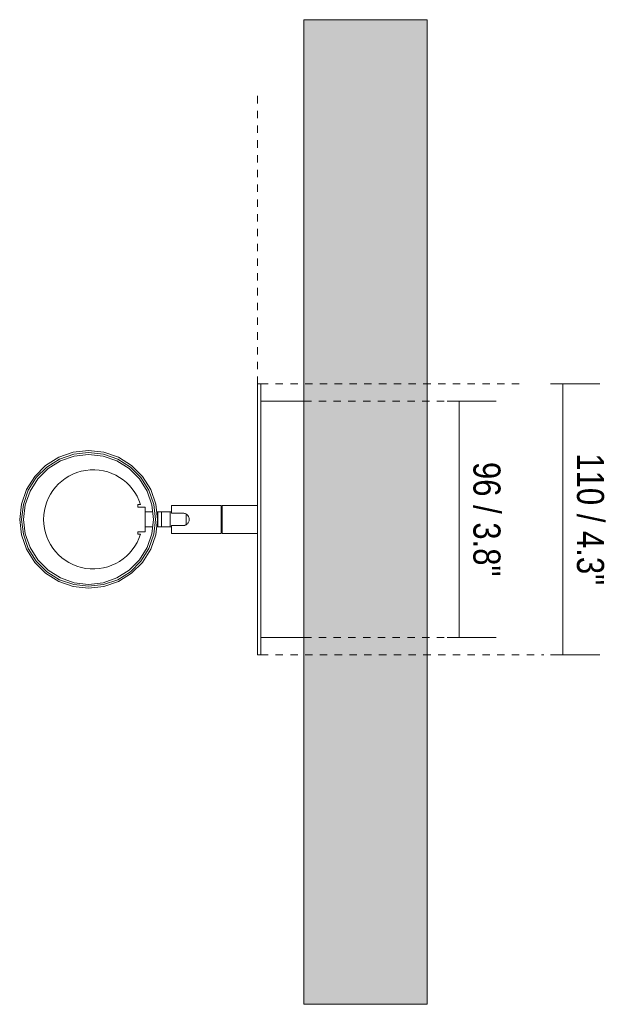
# Model space of a CAD drawing. Header units: millimetres. Extents: x -6779 to -5135, y -1198 to 6779.
# Tile 2 of 2: x -6243 to -6004, y 6379 to 6779. Entities that reach past the tile are written whole.
import ezdxf

# ---------------------------------------------------------------- set-up
doc = ezdxf.new("R2010")
doc.units = ezdxf.units.MM
doc.linetypes.add('Dash', pattern=[6, 3, -3])
doc.layers.add('A-ANNO-DIMS', color=7, linetype='Continuous', lineweight=9, true_color=0x5b5b5b)
for name, color, linetype, lineweight in [('A-ANNO-DIMS-5', 7, 'Continuous', 9), ('A-WALL', 7, 'Continuous', 9), ('E-LITE-EQPM', 7, 'Continuous', 20)]:
    doc.layers.add(name, color=color, linetype=linetype, lineweight=lineweight)
doc.styles.add('Arial Narrow', font='ARIALN.TTF', dxfattribs={"height": 11})
doc.dimstyles.new('FARO_-_2_2mm_Arial_Narrow_mm_Inch_Right', dxfattribs={"dimscale": 304.8, "dimtxt": 11.257741, "dimasz": 0, "dimexe": 0.049213, "dimexo": 0.0625, "dimgap": 0.008202, "dimtad": 1, "dimdec": 0, "dimzin": 0, "dimdsep": 46, "dimtxsty": 'Arial Narrow', "dimblk1": 'NONE', "dimblk2": 'NONE', "dimsah": 1, "dimcen": 0.09, "dimadec": 0, "dimazin": 0, "dimtfac": 1, "dimtdec": 4, "dimtix": 1, "dimtmove": 0, "dimatfit": 3, "dimfxl": 0.016404, "dimfxlon": 1, "dimtvp": 1, "dimtolj": 1, "dimtzin": 0, "dimarcsym": 2})

# ---------------------------------------------------------------- blocks, each defined once
blk = doc.blocks.new('29873 - 29871 LINK White track projector-532078-Planta_PDF')
at = {"layer": 'E-LITE-EQPM'}
for p, q in [((-3286.49, 6631.5), (-3287.86, 6631.5)), ((-3287.86, 6625.44), (-3287.86, 6631.5)), ((-3286.49, 6631.5), (-3286.49, 6625.44)), ((-3287.86, 6527.55), (-3287.86, 6625.44)), ((-3286.49, 6625.44), (-3286.49, 6527.55)), ((-3268.96, 6624.51), (-3286.49, 6624.51)), ((-3336.43, 6581.5), (-3336.43, 6582.5)), ((-3336.43, 6582.5), (-3335.35, 6582.5)), ((-3334.85, 6581.5), (-3336.43, 6581.5)), ((-3334.85, 6581.5), (-3333.43, 6581.5)), ((-3333.43, 6571.5), (-3333.43, 6581.5)), ((-3302.61, 6582.2), (-3322.73, 6582.2)), ((-3322.73, 6582.18), (-3322.73, 6579)), ((-3302.61, 6576.5), (-3302.61, 6582.11)), ((-3287.86, 6582.2), (-3302.23, 6582.2)), ((-3302.23, 6570.79), (-3302.23, 6582.2)), ((-3330.37, 6579.5), (-3333.44, 6579.5)), ((-3328.32, 6579.5), (-3328.77, 6579.5)), ((-3326.82, 6579.5), (-3328.32, 6579.5)), ((-3328.32, 6576.5), (-3328.32, 6579.5)), ((-3328.32, 6573.5), (-3328.32, 6576.5)), ((-3326.82, 6576.5), (-3326.82, 6579.5)), ((-3323.35, 6579.5), (-3326.82, 6579.5)), ((-3326.82, 6573.5), (-3326.82, 6576.5)), ((-3323.35, 6576.5), (-3323.35, 6579.5)), ((-3323.35, 6573.5), (-3323.35, 6576.5)), ((-3322.73, 6579), (-3318.04, 6579)), ((-3316.82, 6576.5), (-3316.82, 6578.63)), ((-3316.82, 6574.38), (-3316.82, 6576.5)), ((-3302.23, 6579.99), (-3302.61, 6579.99)), ((-3302.61, 6570.88), (-3302.61, 6576.5)), ((-3333.43, 6573.5), (-3330.37, 6573.5)), ((-3328.77, 6573.5), (-3328.32, 6573.5)), ((-3328.32, 6573.5), (-3326.82, 6573.5)), ((-3326.82, 6573.5), (-3323.35, 6573.5)), ((-3318.04, 6574), (-3322.73, 6574)), ((-3322.73, 6574), (-3322.73, 6570.81)), ((-3302.61, 6573), (-3302.23, 6573)), ((-3336.43, 6570.5), (-3336.43, 6571.5)), ((-3336.43, 6571.5), (-3334.85, 6571.5)), ((-3335.35, 6570.5), (-3336.43, 6570.5)), ((-3333.43, 6571.5), (-3334.85, 6571.5)), ((-3322.73, 6570.79), (-3302.61, 6570.79)), ((-3302.23, 6570.79), (-3287.86, 6570.79)), ((-3286.49, 6528.48), (-3268.96, 6528.48)), ((-3287.86, 6521.5), (-3287.86, 6527.55)), ((-3286.49, 6527.55), (-3286.49, 6521.5)), ((-3287.86, 6521.5), (-3286.49, 6521.5))]:
    blk.add_line(p, q, dxfattribs=at)
at = {"layer": 'E-LITE-EQPM', "flags": 128}
for points in [[(-3328.43, 6576.5), (-3329.13, 6582.73), (-3331.2, 6588.64), (-3334.54, 6593.95), (-3338.97, 6598.39), (-3344.28, 6601.72), (-3350.2, 6603.79), (-3356.43, 6604.5), (-3362.66, 6603.79), (-3368.58, 6601.72), (-3373.89, 6598.39), (-3378.32, 6593.95), (-3381.65, 6588.64), (-3383.73, 6582.73), (-3384.43, 6576.5)], [(-3383.63, 6576.5), (-3382.95, 6582.55), (-3380.93, 6588.3), (-3377.69, 6593.45), (-3373.39, 6597.76), (-3368.23, 6601), (-3362.48, 6603.01), (-3356.43, 6603.7), (-3350.37, 6603.01), (-3344.63, 6601), (-3339.47, 6597.76), (-3335.16, 6593.45), (-3331.92, 6588.3), (-3329.91, 6582.55), (-3329.23, 6576.5)], [(-3329.23, 6576.5), (-3329.91, 6582.55), (-3331.92, 6588.3), (-3335.16, 6593.45), (-3339.47, 6597.76), (-3344.63, 6601), (-3350.37, 6603.01), (-3356.43, 6603.7), (-3362.48, 6603.01), (-3368.23, 6601), (-3373.39, 6597.76), (-3377.69, 6593.45), (-3380.93, 6588.3), (-3382.95, 6582.55), (-3383.63, 6576.5)], [(-3382.83, 6576.5), (-3382.17, 6582.37), (-3380.21, 6587.95), (-3377.07, 6592.96), (-3372.89, 6597.14), (-3367.88, 6600.28), (-3362.3, 6602.23), (-3356.43, 6602.9), (-3350.55, 6602.23), (-3344.97, 6600.28), (-3339.97, 6597.14), (-3335.79, 6592.96), (-3332.64, 6587.95), (-3330.69, 6582.37), (-3330.03, 6576.5)], [(-3384.43, 6576.5), (-3383.73, 6570.27), (-3381.65, 6564.35), (-3378.32, 6559.04), (-3373.89, 6554.6), (-3368.58, 6551.27), (-3362.66, 6549.2), (-3356.43, 6548.5), (-3350.2, 6549.2), (-3344.28, 6551.27), (-3338.97, 6554.6), (-3334.54, 6559.04), (-3331.2, 6564.35), (-3329.13, 6570.27), (-3328.43, 6576.5)], [(-3329.23, 6576.5), (-3329.91, 6570.44), (-3331.92, 6564.69), (-3335.16, 6559.54), (-3339.47, 6555.23), (-3344.63, 6551.99), (-3350.37, 6549.98), (-3356.43, 6549.3), (-3362.48, 6549.98), (-3368.23, 6551.99), (-3373.39, 6555.23), (-3377.69, 6559.54), (-3380.93, 6564.69), (-3382.95, 6570.44), (-3383.63, 6576.5)], [(-3383.63, 6576.5), (-3382.95, 6570.44), (-3380.93, 6564.69), (-3377.69, 6559.54), (-3373.39, 6555.23), (-3368.23, 6551.99), (-3362.48, 6549.98), (-3356.43, 6549.3), (-3350.37, 6549.98), (-3344.63, 6551.99), (-3339.47, 6555.23), (-3335.16, 6559.54), (-3331.92, 6564.69), (-3329.91, 6570.44), (-3329.23, 6576.5)], [(-3330.03, 6576.5), (-3330.69, 6570.62), (-3332.64, 6565.04), (-3335.79, 6560.04), (-3339.97, 6555.86), (-3344.97, 6552.71), (-3350.55, 6550.76), (-3356.43, 6550.1), (-3362.3, 6550.76), (-3367.88, 6552.71), (-3372.89, 6555.86), (-3377.07, 6560.04), (-3380.21, 6565.04), (-3382.17, 6570.62), (-3382.83, 6576.5)]]:
    blk.add_lwpolyline(points, dxfattribs=at)
at = {"layer": 'E-LITE-EQPM'}
blk.add_arc((-3354.57, 6576.5), 20.13, 17.3381, 342.6619, dxfattribs=at)
for points in [[(-3322.75, 6579.5), (-3322.97, 6579.5), (-3323.16, 6579.5), (-3323.35, 6579.5)], [(-3323.35, 6573.5), (-3323.16, 6573.5), (-3322.97, 6573.5), (-3322.75, 6573.5)]]:
    blk.add_open_spline(points, degree=3, dxfattribs=at)
for points, knots in [([(-3318.04, 6579), (-3317.85, 6578.99), (-3317.47, 6578.95), (-3316.76, 6578.7), (-3316.1, 6578.17), (-3315.64, 6577.35), (-3315.54, 6576.78), (-3315.54, 6576.5)], [0, 0, 0, 0, 0.142857, 0.285714, 0.571429, 0.785714, 1, 1, 1, 1]), ([(-3315.54, 6576.5), (-3315.54, 6576.3), (-3315.58, 6575.93), (-3315.84, 6575.21), (-3316.28, 6574.66), (-3316.76, 6574.34), (-3317.01, 6574.21), (-3317.21, 6574.14), (-3317.41, 6574.07), (-3317.68, 6574.02), (-3317.9, 6574), (-3318.04, 6574)], [0, 0, 0, 0, 0.142857, 0.285714, 0.571429, 0.678571, 0.732143, 0.785714, 0.839286, 0.892857, 1, 1, 1, 1])]:
    blk.add_open_spline(points, degree=3, knots=knots, dxfattribs=at)
blk = doc.blocks.new('DIMBLOCK1-Planta_PDF')
at = {"layer": 'A-ANNO-DIMS-5', "color": 251, "true_color": 0x5b5b5b, "transparency": 16777216}
for p, q in [((-6068.98, 6624.51), (-6048.98, 6624.51)), ((-6063.98, 6624.51), (-6068.98, 6624.51)), ((-6063.98, 6528.48), (-6063.98, 6624.51)), ((-6068.98, 6528.48), (-6048.98, 6528.48)), ((-6063.98, 6528.48), (-6068.98, 6528.48))]:
    blk.add_line(p, q, dxfattribs=at)
at = {"layer": 'A-ANNO-DIMS-5', "color": 0, "transparency": 16777216, "insert": (-6047.26, 6599.82), "char_height": 11, "width": 55.9671, "attachment_point": 1, "rotation": 270, "line_spacing_factor": 0.974696, "style": 'Arial Narrow'}
blk.add_mtext('96 / 3.8"', dxfattribs=at)
blk = doc.blocks.new('_None')
blk = doc.blocks.new('DIMBLOCK2-Planta_PDF')
at = {"layer": 'A-ANNO-DIMS-5', "color": 251, "true_color": 0x5b5b5b, "transparency": 16777216}
for p, q in [((-6026.91, 6631.5), (-6006.91, 6631.5)), ((-6021.91, 6631.5), (-6026.91, 6631.5)), ((-6021.91, 6521.5), (-6021.91, 6631.5)), ((-6026.91, 6521.5), (-6006.91, 6521.5)), ((-6021.91, 6521.5), (-6026.91, 6521.5))]:
    blk.add_line(p, q, dxfattribs=at)
at = {"layer": 'A-ANNO-DIMS-5', "color": 0, "transparency": 16777216, "insert": (-6005.19, 6603.3), "char_height": 11, "width": 64.3299, "attachment_point": 1, "rotation": 270, "line_spacing_factor": 0.974696, "style": 'Arial Narrow'}
blk.add_mtext('110 / 4.3"', dxfattribs=at)

msp = doc.modelspace()

# ---------------------------------------------------------------- hatches: boundary and pattern name
at = {"layer": 'A-WALL', "true_color": 0xf7f7f7}
msp.add_hatch(color=7, dxfattribs=at).paths.add_polyline_path([(-6077.09, 6379.5), (-6077.09, 6779.5), (-6127.09, 6779.5), (-6127.09, 6379.5)])

# ---------------------------------------------------------------- linework, layer by layer
at = {"layer": 'A-ANNO-DIMS', "color": 254, "linetype": 'Dash', "true_color": 0xd2d2d2}
for p, q in [((-6145.99, 6631.5), (-6145.99, 6751)), ((-6144.62, 6631.5), (-6039.62, 6631.5)), ((-6127.09, 6624.51), (-6068.25, 6624.51)), ((-6127.09, 6528.48), (-6068.25, 6528.48)), ((-6144.62, 6521.5), (-6029.62, 6521.5))]:
    msp.add_line(p, q, dxfattribs=at)
at = {"layer": 'A-WALL', "color": 253, "true_color": 0xaaaaaa}
for p, q in [((-6127.09, 6379.5), (-6127.09, 6779.5)), ((-6127.09, 6779.5), (-6077.09, 6779.5)), ((-6077.09, 6779.5), (-6077.09, 6379.5)), ((-6127.09, 6379.5), (-6077.09, 6379.5))]:
    msp.add_line(p, q, dxfattribs=at)

# ---------------------------------------------------------------- block references
at = {"layer": 'E-LITE-EQPM'}
msp.add_blockref('29873 - 29871 LINK White track projector-532078-Planta_PDF', (-2858.13, 0), dxfattribs=at)

# ---------------------------------------------------------------- dimensions: what is measured, and where the dimension line sits
at = {"layer": 'A-ANNO-DIMS'}
for base, p1, p2, override, picture, middle in [((-6021.91, 6631.5), (-6026.91, 6521.5), (-6026.91, 6631.5), {"dimtad": 4, "dimpost": '<>', "dimfxl": 109.999276}, 'DIMBLOCK2-Planta_PDF', (-6012.29, 6576.5)), ((-6063.98, 6624.51), (-6068.98, 6528.48), (-6068.98, 6624.51), {"dimtad": 4, "dimpost": '<>', "dimfxl": 96.026765}, 'DIMBLOCK1-Planta_PDF', (-6054.36, 6576.5))]:
    dim = msp.add_linear_dim(base=base, p1=p1, p2=p2, angle=90, dimstyle='FARO_-_2_2mm_Arial_Narrow_mm_Inch_Right', override=override, dxfattribs=at)
    dim.commit()
    dim.dimension.update_dxf_attribs({"geometry": picture, "text_midpoint": middle})

doc.saveas('drawing.dxf')
